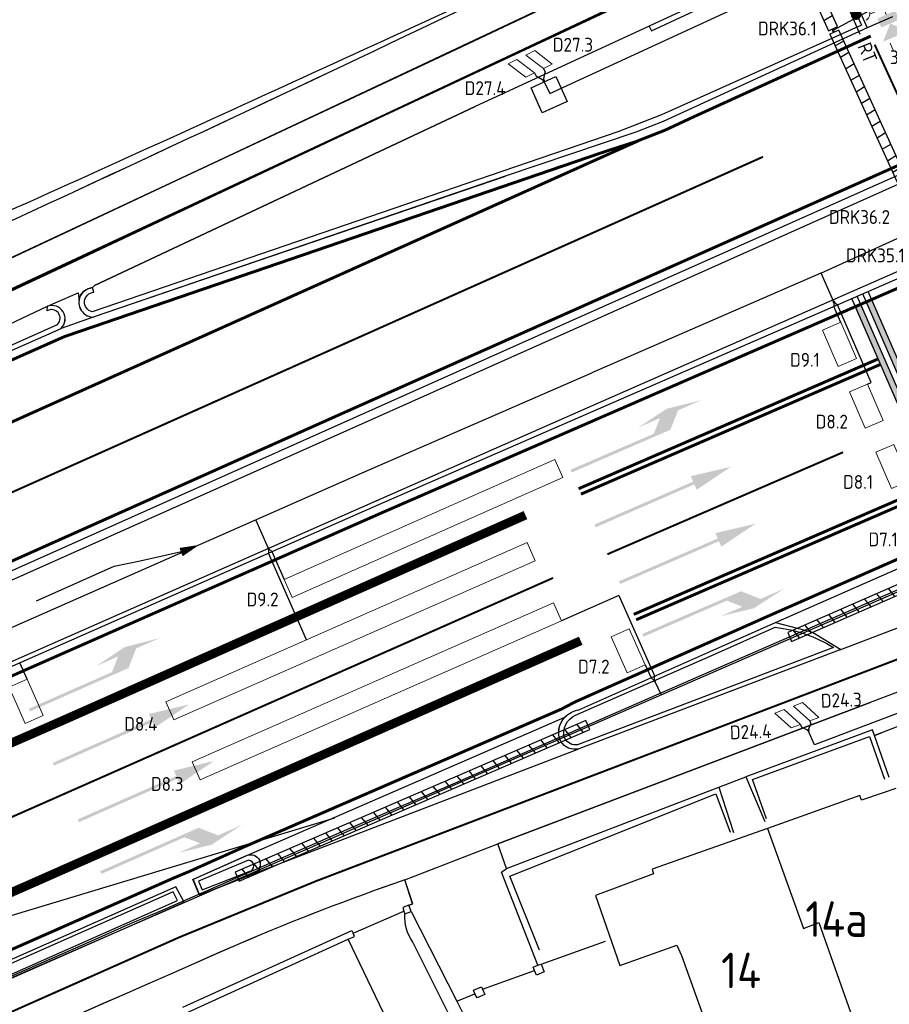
# Model space of a CAD drawing. Header units: metres. Extents: x 144112 to 146497, y 457631 to 458575.
# Tile 26 of 59: x 145823 to 145867, y 458223 to 458273. Entities that reach past the tile are written whole.
import ezdxf
from ezdxf.enums import TextEntityAlignment as Align

# ---------------------------------------------------------------- set-up
doc = ezdxf.new("R2010")
doc.units = ezdxf.units.M
doc.header["$LTSCALE"] = 0.25
for name, pattern in [('N237M200$0$030270', [0.75, 0.0675, -0.6825]), ('N237M200$0$050050', [0.25, 0.1175, -0.1325]), ('N237M200$0$13', [1, 0.25, -0.75]), ('N237M200$0$39', [3, 0.75, -2.25]), ('VW-30-270_STREEP', [3, 0.3, -2.7])]:
    doc.linetypes.add(name, pattern=pattern)
doc.layers.get('0').update_dxf_attribs({"linetype": 'CONTINUOUS', "lineweight": 0})
for name, color, linetype in [('B01_D', 1, 'CONTINUOUS'), ('KABEL-500', 3, 'CONTINUOUS'), ('LUS-T-CODE', 1, 'CONTINUOUS'), ('MOF', 6, 'CONTINUOUS'), ('N2378000$0$WEG-T01', 252, 'CONTINUOUS'), ('N237M200$0$TM-L_03-27_10', 252, 'N237M200$0$030270'), ('N237M200$0$TM-L_05-05_10', 252, 'N237M200$0$050050'), ('N237M200$0$TM-L_1-3_10', 252, 'N237M200$0$13'), ('N237M200$0$TM-L_1-3_45', 252, 'N237M200$0$13'), ('N237M200$0$TM-L_3-9_10', 252, 'N237M200$0$39'), ('N237M200$0$TM-L_C_15', 252, 'CONTINUOUS'), ('N237M200$0$TM-L_C_30', 252, 'CONTINUOUS'), ('N237M200$0$TM-PIJL', 252, 'CONTINUOUS'), ('ONDERGROND', 7, 'CONTINUOUS'), ('TER-T01', 3, 'CONTINUOUS'), ('TER-T02', 3, 'RASTER'), ('TER-T04', 3, 'HAAG'), ('VRI - BUIS', 1, 'CONTINUOUS'), ('VRI - INST-T-CODE', 1, 'CONTINUOUS'), ('VRI - Koppelkabel', 30, 'CONTINUOUS'), ('VRI - uitslijper', 1, 'CONTINUOUS'), ('WEG-NW-MARKERING 0.30-2.70 STREEP DIK 10', 8, 'VW-30-270_STREEP'), ('WEG-NW-VERHARDING', 42, 'CONTINUOUS'), ('WEG-T01', 7, 'CONTINUOUS'), ('WEG-T21', 12, 'CONTINUOUS'), ('X-Nieuw materiaal', 1, 'CONTINUOUS'), ('Z02', 7, 'CONTINUOUS')]:
    doc.layers.add(name, color=color, linetype=linetype)
doc.layers.add('INSTALLATIE', color=3, linetype='CONTINUOUS', lineweight=0)
doc.layers.add('LUSSEN', color=7, linetype='CONTINUOUS', lineweight=0)
doc.styles.add('I020-1', font='ISO', dxfattribs={"height": 2})
doc.styles.add('ISO', font='ISO')
doc.linetypes.add('HAAG', pattern='A,0.25,-0.25,[151,BLOK.SHX,S=0.25,R=0,X=0,Y=0],-0.25,0.25', length=1)
doc.linetypes.add('RASTER', pattern='A,0.25,-0.25,[150,BLOK.SHX,S=0.25,R=0,X=0,Y=0],-0.25,0.25', length=1)

# ---------------------------------------------------------------- blocks, each defined once
blk = doc.blocks.new('V_1X2')
blk.add_lwpolyline([(-1, 0), (1, 0), (1, -1), (-1, -1), (-1, 0)])
at = {"layer": 'LUS-T-CODE', "style": 'I020-1'}
blk.add_attdef('LUS', text='', height=1, rotation=270, dxfattribs=at).set_placement((0.022, -2.416), align=Align.MIDDLE)
blk = doc.blocks.new('V_15X1')
blk.add_lwpolyline([(0.5, 0), (0.5, -15), (-0.5, -15), (-0.5, 0)], close=True)
at = {"layer": 'LUS-T-CODE', "style": 'ISO'}
blk.add_attdef('LUS', text='', height=1, rotation=270, dxfattribs=at).set_placement((-0.021, -16.415), align=Align.MIDDLE)
blk = doc.blocks.new('V_1X1S')
blk.add_lwpolyline([(-1, -0.5), (0, 0), (0, -0.5), (-1, -1)], close=True)
at = {"layer": 'LUS-T-CODE', "style": 'ISO'}
blk.add_attdef('LUS', text='', height=1, rotation=270, dxfattribs=at).set_placement((-0.228, -3.096), align=Align.MIDDLE)
blk = doc.blocks.new('V_20X1')
blk.add_lwpolyline([(0.5, 0), (0.5, -20), (-0.5, -20), (-0.5, 0)], close=True)
at = {"layer": 'LUS-T-CODE', "style": 'I020-1'}
blk.add_attdef('LUS', text='', height=1, rotation=270, dxfattribs=at).set_placement((0.014, -21.613), align=Align.MIDDLE)
blk = doc.blocks.new('V_VGLNT')
for p, q in [((0.548, 0), (0.3, 0)), ((1.948, 0.4), (2.348, 0.4)), ((1.948, -0.4), (2.348, -0.4))]:
    blk.add_line(p, q)
for points in [[(0.548, 0.5), (1.048, 0.5), (0.548, -0.5), (1.048, -0.5)], [(1.048, 0), (1.748, 0.7), (1.748, -0.7)]]:
    blk.add_solid(points)
at = {"layer": 'VRI - INST-T-CODE', "style": 'I020-1'}
blk.add_attdef('INST', text='', height=1, dxfattribs=at).set_placement((4.115, -0.001), align=Align.MIDDLE)
blk = doc.blocks.new('V_DRKW')
for p, q in [((0.223, 0.201), (0.771, 0.201)), ((0.211, -0.213), (0.759, -0.213))]:
    blk.add_line(p, q)
at = {"const_width": 0.259}
blk.add_lwpolyline([(1.294, -0.017, 1.135207), (1.553, -0.054, 0.843915)], format="xyb", close=True, dxfattribs=at)
blk.add_arc((1.132, -0.016), 0.422, 101.0944, 258.9056)
at = {"layer": 'VRI - INST-T-CODE', "style": 'I020-1'}
for tag, p in [('INST', (4.034, -0.006)), ('INST1', (4.034, -1.345))]:
    blk.add_attdef(tag, text='', height=1, dxfattribs=at).set_placement(p, align=Align.MIDDLE)
blk = doc.blocks.new('N237M200$0$vobud')
at = {"layer": 'N237M200$0$TM-PIJL'}
blk.add_hatch(color=256, dxfattribs=at).paths.add_polyline_path([(5.45, -0.375), (7.5, 0), (5.45, 0.375), (5.45, 0.075), (0, 0.075), (0, -0.075), (5.45, -0.075)])
blk = doc.blocks.new('N237M200$0$vobul')
at = {"layer": 'N237M200$0$TM-PIJL'}
blk.add_hatch(color=256, dxfattribs=at).paths.add_polyline_path([(0, 0.075), (4.6, 0.075), (5.2, 0.675), (4, 0.675), (5.7, 0.975), (7.5, 0.675), (6.2, 0.675), (5.45, -0.075), (0, -0.075)])
blk = doc.blocks.new('N237M200$0$vobur')
at = {"layer": 'N237M200$0$TM-PIJL'}
blk.add_hatch(color=256, dxfattribs=at).paths.add_polyline_path([(0, -0.075), (4.6, -0.075), (5.2, -0.675), (4, -0.675), (5.7, -0.975), (7.5, -0.675), (6.2, -0.675), (5.45, 0.075), (0, 0.075)])
blk = doc.blocks.new('N237_ondergrond1')
at = {"layer": 'B01_D', "color": 8}
for points in [[(145866.959, 458233.607), (145866.267, 458233.366)], [(145865.147, 458233.241), (145860.458, 458231.581)], [(145865.217, 458233.001), (145865.147, 458233.241)], [(145866.267, 458233.366), (145865.217, 458233.001)], [(145860.458, 458231.581), (145854.626, 458229.516)], [(145860.458, 458231.581), (145862.281, 458226.516), (145863.056, 458226.813), (145865.576, 458219.688), (145866.141, 458218.249), (145866.292, 458217.866), (145867.773, 458213.658)], [(145854.681, 458229.287), (145851.743, 458228.182)], [(145854.626, 458229.516), (145854.681, 458229.287)], [(145851.743, 458228.182), (145852.975, 458224.639)], [(145852.975, 458224.639), (145855.863, 458225.666)], [(145855.863, 458225.666), (145856.103, 458225.141)], [(145856.103, 458225.141), (145857.677, 458220.767)]]:
    blk.add_lwpolyline(points, dxfattribs=at)
at = {"layer": 'N2378000$0$WEG-T01', "color": 8}
for points in [[(145747.716, 458228.821), (145757.134, 458233.131), (145787.92, 458246.905), (145787.564, 458247.902), (145792.553, 458250.182), (145793.032, 458249.194, 0.007054), (145843.698, 458272.456)], [(145844.389, 458270.888), (145817.399, 458258.266, -0.001648), (145757.784, 458231.557), (145748.403, 458227.246)], [(145825.581, 458258.314, -0.354811), (145826.268, 458258.961)], [(145824.674, 458256.9, 0.791304), (145823.988, 458258.027)], [(145825.581, 458258.314, 0.444718), (145826.301, 458257.467)], [(145850.417, 458257.227), (145795.237, 458232.608), (145793.024, 458231.569), (145791.074, 458230.53), (145768.835, 458217.849), (145767.495, 458217.175), (145726.087, 458197.858, 0.136577), (145723.974, 458195.601), (145723.425, 458194.36, 0.22446), (145723.503, 458193.674, 0.384983), (145724.596, 458193.222, -0.004391), (145753.07, 458205.936), (145757.834, 458208.219), (145769.083, 458213.174, 0.025344), (145772.659, 458215.023), (145792.924, 458226.705), (145795.664, 458228.108), (145840.772, 458247.987), (145852.284, 458252.996)], [(145850.198, 458237.207, -0.089418), (145850.515, 458237.454, -0.088112), (145850.905, 458237.578), (145857.747, 458240.616)], [(145850.906, 458235.615, -0.328943), (145849.987, 458235.983, -0.319976), (145850.198, 458237.207)], [(145834.076, 458230.208, -0.982541), (145834.484, 458229.317)], [(145842.087, 458228.969, 0.018216), (145833.745, 458225.754, 0.001636), (145758.615, 458192.485)], [(145842.495, 458225.822, -0.171983), (145842.091, 458227.244)]]:
    blk.add_lwpolyline(points, format="xyb", dxfattribs=at)
for points in [[(145826.268, 458258.961), (145826.366, 458259.075), (145845.614, 458268.112)], [(145847.165, 458264.598), (145826.301, 458257.467)], [(145823.988, 458258.027), (145825.537, 458258.701), (145825.581, 458258.314)], [(145816.684, 458254.358), (145816.834, 458254.654), (145823.988, 458258.027)], [(145826.301, 458257.467), (145824.674, 458256.9)], [(145817.06, 458253.526), (145824.674, 458256.9)], [(145858.659, 458238.548), (145850.906, 458235.615)], [(145846.797, 458230.793), (145865.657, 458237.958)], [(145834.076, 458230.208), (145850.198, 458237.207)], [(145865.875, 458236.277), (145866.228, 458236.414)], [(145834.484, 458229.317), (145850.906, 458235.615)], [(145857.988, 458233.659), (145859.363, 458234.198)], [(145842.087, 458228.969), (145846.797, 458230.793)], [(145847.244, 458229.555), (145846.797, 458230.793)], [(145834.484, 458229.317), (145831.681, 458228.193), (145831.355, 458228.99), (145834.076, 458230.208)], [(145842.28, 458227.686), (145842.484, 458227.757), (145842.087, 458228.969)], [(145839.473, 458226.267), (145842.031, 458227.389)], [(145830.847, 458222.52), (145839.404, 458226.401), (145839.473, 458226.267)], [(145839.225, 458225.971), (145839.546, 458226.104), (145839.473, 458226.267)], [(145841.057, 458216.463), (145841.793, 458220.587), (145839.225, 458225.971)], [(145848.168, 458214.48), (145842.495, 458225.822)]]:
    blk.add_lwpolyline(points, dxfattribs=at)
blk.add_lwpolyline([(145830.482, 458228.622), (145816.447, 458222.43), (145816.767, 458221.625), (145830.9, 458227.843)], close=True, dxfattribs=at)
at = {"layer": 'N237M200$0$TM-L_03-27_10', "color": 8, "const_width": 0.1, "flags": 128}
for points in [[(145302.511, 458017.615, -0.000029), (145332.146, 458030.753, 0.002111), (145480.805, 458097.714), (145511.537, 458111.944, 0.004502), (145552.129, 458132.419), (145623.079, 458169.037, -0.007716), (145653.712, 458183.612), (145708.609, 458208.393), (145734.452, 458219.353), (145814.085, 458255.114), (145862.386, 458277.659)], [(145302.511, 457978.19, 0.000543), (145406.65, 458024.594), (145437.706, 458038.794), (145659.793, 458143.062, 0.007537), (145694.903, 458161.172, 0.001953), (145738.467, 458182.585), (145754.534, 458192.274), (145830.672, 458226.07), (145837.596, 458228.913), (145887.036, 458247.764)]]:
    blk.add_lwpolyline(points, format="xyb", dxfattribs=at)
at = {"layer": 'N237M200$0$TM-L_05-05_10', "color": 8, "const_width": 0.1, "flags": 128}
blk.add_lwpolyline([(145868.18, 458266.267), (145865.891, 458271.268)], dxfattribs=at)
at = {"layer": 'N237M200$0$TM-L_1-3_10', "color": 8, "const_width": 0.1, "flags": 128}
blk.add_lwpolyline([(145864.295, 458250.629), (145852.348, 458245.461)], dxfattribs=at)
blk.add_lwpolyline([(145849.598, 458244.262, -0.003072), (145760.713, 458205.453)], format="xyb", dxfattribs=at)
at = {"layer": 'N237M200$0$TM-L_1-3_45', "color": 8, "const_width": 0.45, "flags": 128}
for points in [[(145848.199, 458247.443, -0.004348), (145777.636, 458216.627)], [(145850.997, 458241.081, -0.003558), (145765.988, 458203.991)]]:
    blk.add_lwpolyline(points, format="xyb", dxfattribs=at)
at = {"layer": 'N237M200$0$TM-L_3-9_10', "color": 8, "const_width": 0.1, "flags": 128}
blk.add_lwpolyline([(145860.237, 458265.588), (145717.535, 458201.876), (145684.59, 458186.682, 0.003364), (145611.699, 458151.935), (145592.06, 458142.21), (145516.525, 458104.199), (145481.554, 458087.532), (145418.326, 458058.244, -0.00013), (145302.511, 458006.631, -0.00013)], format="xyb", dxfattribs=at)
at = {"layer": 'N237M200$0$TM-L_C_15', "color": 8, "const_width": 0.15, "flags": 128}
for points in [[(145865.693, 458271.7), (145856.704, 458267.604)], [(145853.942, 458266.409), (145775.244, 458231.104), (145802.559, 458246.592), (145824.838, 458256.481), (145852.248, 458265.859)], [(145866.064, 458255.351), (145850.89, 458248.78)], [(145866.184, 458255.076), (145851.01, 458248.505)], [(145868.837, 458248.978), (145853.686, 458242.417)], [(145868.957, 458248.703), (145853.806, 458242.142)]]:
    blk.add_lwpolyline(points, dxfattribs=at)
for points in [[(145856.721, 458267.612, -0.047387), (145852.226, 458265.852)], [(145868.386, 458265.732), (145838.87, 458252.572), (145807.946, 458238.758), (145795.056, 458233.02, 0.025309), (145790.853, 458230.922), (145771.075, 458219.621, -0.030399), (145765.952, 458216.955), (145726.891, 458198.768, 0.08666), (145724.915, 458197.543, 0.09278), (145723.573, 458195.806, 0.037829), (145722.848, 458194.077, 0.595276), (145725.134, 458193), (145737.955, 458198.769), (145753.251, 458205.524), (145767.961, 458212.198, 0.034221), (145772.885, 458214.634), (145791.859, 458225.577, -0.031193), (145797.288, 458228.351), (145810.153, 458234.001), (145840.953, 458247.575), (145870.738, 458260.534)], [(145875.876, 458249.095), (145860.688, 458242.414), (145850.722, 458237.989), (145850.018, 458237.62), (145833.896, 458230.621), (145831.171, 458229.401), (145830.3, 458229.034), (145815.67, 458222.582, -0.003818), (145805.992, 458218.426)]]:
    blk.add_lwpolyline(points, format="xyb", dxfattribs=at)
at = {"layer": 'N237M200$0$TM-L_C_30', "color": 8}
for p, q in [((145870.38, 458246.184), (145865.007, 458258.532)), ((145870.655, 458246.304), (145865.283, 458258.652)), ((145870.93, 458246.423), (145865.558, 458258.771)), ((145870.105, 458246.064), (145864.732, 458258.412))]:
    blk.add_line(p, q, dxfattribs=at)
for points in [[(145864.912, 458258), (145865.187, 458258.119), (145869.925, 458246.477), (145870.2, 458246.597)], [(145865.462, 458258.239), (145865.737, 458258.359), (145870.394, 458246.683), (145870.75, 458246.838)]]:
    blk.add_solid(points, dxfattribs=at)
at = {"layer": 'TER-T01', "color": 8}
for points in [[(145842.282, 458227.687), (145841.981, 458227.568), (145842.033, 458227.39)], [(145842.407, 458227.379), (145842.282, 458227.687)], [(145842.033, 458227.39), (145842.093, 458227.245)], [(145842.093, 458227.245), (145842.407, 458227.379)], [(145839.227, 458225.972), (145830.976, 458222.209)], [(145848.661, 458224.38), (145848.592, 458224.546), (145848.828, 458224.647)], [(145848.992, 458224.708), (145849.153, 458224.309), (145848.755, 458224.148), (145848.661, 458224.38)], [(145848.828, 458224.647), (145848.992, 458224.708)], [(145845.633, 458223.198), (145845.573, 458223.384), (145845.971, 458223.562)], [(145846.029, 458223.433), (145846.147, 458223.169), (145845.754, 458222.994), (145845.633, 458223.198)], [(145845.971, 458223.562), (145846.029, 458223.433)]]:
    blk.add_lwpolyline(points, dxfattribs=at)
at = {"layer": 'TER-T02', "color": 8, "flags": 128}
for points in [[(145865.877, 458236.278), (145865.783, 458236.565), (145859.365, 458234.199)], [(145866.617, 458234.153), (145865.877, 458236.278)], [(145859.365, 458234.199), (145860.325, 458231.937)], [(145847.246, 458229.556), (145857.99, 458233.66)], [(145857.99, 458233.66), (145858.738, 458231.378)], [(145848.828, 458224.647), (145846.984, 458229.369), (145847.246, 458229.556)], [(145842.407, 458227.379), (145844.72, 458222.823)], [(145848.992, 458224.708), (145852.256, 458225.876)], [(145846.029, 458223.433), (145848.661, 458224.38)], [(145844.72, 458222.823), (145845.633, 458223.198)], [(145844.72, 458222.823), (145845.261, 458221.756)]]:
    blk.add_lwpolyline(points, dxfattribs=at)
at = {"layer": 'TER-T04', "color": 8, "flags": 128}
for points in [[(145860.404, 458232.069), (145859.704, 458234.049), (145865.621, 458236.237), (145866.386, 458234.072)], [(145848.908, 458225.412), (145847.4, 458229.169), (145857.844, 458233.325), (145858.575, 458231.396)]]:
    blk.add_lwpolyline(points, dxfattribs=at)
at = {"layer": 'WEG-NW-MARKERING 0.30-2.70 STREEP DIK 10', "color": 8, "linetype": 'VW-30-270_STREEP', "ltscale": 0.25, "const_width": 0.1, "flags": 128}
blk.add_lwpolyline([(145468.382, 458091.94), (145493.095, 458103.022, 0.012618), (145530.014, 458120.922), (145558.686, 458135.628), (145576.365, 458144.778), (145601.476, 458157.7), (145612.543, 458163.368, -0.008638), (145641.409, 458177.586), (145676.615, 458193.785), (145714.09, 458210.363), (145741.445, 458222.466), (145771.939, 458236.185), (145807.749, 458252.22, 0.004786), (145825.145, 458260.21), (145872.444, 458282.485)], format="xyb", dxfattribs=at)
blk.add_lwpolyline([(145468.382, 458091.94), (145493.095, 458103.022, 0.012618), (145530.014, 458120.922), (145558.686, 458135.628), (145576.365, 458144.778), (145601.476, 458157.7), (145612.543, 458163.368, -0.008638), (145641.409, 458177.586), (145676.615, 458193.785), (145714.09, 458210.363), (145741.445, 458222.466), (145771.939, 458236.185), (145807.749, 458252.22, 0.004786), (145825.145, 458260.21), (145872.444, 458282.485)], format="xyb", dxfattribs=at)
at = {"layer": 'WEG-NW-VERHARDING', "color": 8, "flags": 128}
blk.add_lwpolyline([(145471.162, 458094.83), (145492.478, 458104.389, 0.012617), (145529.327, 458122.256), (145557.999, 458136.961), (145575.677, 458146.111), (145600.791, 458159.035), (145611.858, 458164.703, -0.008639), (145640.776, 458178.946), (145675.998, 458195.153), (145713.484, 458211.734), (145740.833, 458223.836), (145771.325, 458237.554), (145807.136, 458253.589, 0.004786), (145824.506, 458261.567), (145862.382, 458279.404)], format="xyb", dxfattribs=at)
blk.add_lwpolyline([(145471.162, 458094.83), (145492.478, 458104.389, 0.012617), (145529.327, 458122.256), (145557.999, 458136.961), (145575.677, 458146.111), (145600.791, 458159.035), (145611.858, 458164.703, -0.008639), (145640.776, 458178.946), (145675.998, 458195.153), (145713.484, 458211.734), (145740.833, 458223.836), (145771.325, 458237.554), (145807.136, 458253.589, 0.004786), (145824.506, 458261.567), (145862.382, 458279.404)], format="xyb", dxfattribs=at)
blk.add_lwpolyline([(145863.122, 458276.437), (145865.142, 458271.8)], dxfattribs=at)
blk.add_lwpolyline([(145863.122, 458276.437), (145865.142, 458271.8)], dxfattribs=at)
at = {"layer": 'WEG-T01', "color": 8}
for points in [[(145748.405, 458227.247), (145757.786, 458231.558, 0.001648), (145817.401, 458258.267), (145844.392, 458270.889), (145873.684, 458284.727)], [(145747.718, 458228.822), (145757.136, 458233.132), (145787.922, 458246.906), (145787.566, 458247.903), (145792.555, 458250.183), (145793.034, 458249.195, 0.007054), (145843.7, 458272.457), (145862.628, 458281.394)], [(145868.572, 458265.322), (145850.419, 458257.228), (145795.239, 458232.609), (145793.026, 458231.57), (145791.076, 458230.531), (145768.837, 458217.85), (145767.497, 458217.176), (145726.089, 458197.859, 0.136577), (145723.976, 458195.602), (145723.428, 458194.361, 0.22446), (145723.505, 458193.675, 0.384983), (145724.598, 458193.223, -0.004391), (145753.072, 458205.937), (145757.836, 458208.22), (145769.085, 458213.175, 0.025344), (145772.661, 458215.024), (145792.927, 458226.706), (145795.666, 458228.109), (145840.774, 458247.988), (145852.287, 458252.997), (145870.556, 458260.946)], [(145826.27, 458258.962, 0.354811), (145825.584, 458258.315)], [(145824.676, 458256.901, 0.791304), (145823.99, 458258.028)], [(145825.584, 458258.315, 0.444718), (145826.303, 458257.468)], [(145910.643, 458192.411), (145890.501, 458245.485), (145890.047, 458246.679, 0.399724), (145889.471, 458246.947), (145865.659, 458237.959), (145846.799, 458230.794)], [(145850.2, 458237.208, -0.089418), (145850.518, 458237.455, -0.088112), (145850.907, 458237.579), (145857.749, 458240.617), (145860.872, 458242.003)], [(145850.908, 458235.616, -0.328943), (145849.989, 458235.984, -0.319976), (145850.2, 458237.208)], [(145834.078, 458230.209, -0.982541), (145834.486, 458229.318)], [(145842.089, 458228.97, 0.018216), (145833.748, 458225.755, 0.001636), (145758.617, 458192.486)]]:
    blk.add_lwpolyline(points, format="xyb", dxfattribs=at)
for points in [[(145863.6, 458276.432), (145854.458, 458272.209)], [(145863.6, 458276.432), (145865.508, 458272.11)], [(145866.788, 458272.678), (145865.508, 458272.11)], [(145854.458, 458272.209), (145845.617, 458268.113), (145826.368, 458259.076), (145826.27, 458258.962)], [(145865.508, 458272.11), (145855.173, 458267.383)], [(145855.173, 458267.383), (145853.79, 458266.833), (145847.167, 458264.599), (145826.303, 458257.468)], [(145823.99, 458258.028), (145825.539, 458258.702), (145825.584, 458258.315)], [(145816.686, 458254.359), (145816.836, 458254.655), (145823.99, 458258.028)], [(145826.303, 458257.468), (145824.676, 458256.901)], [(145817.062, 458253.527), (145824.676, 458256.901)], [(145860.872, 458242.003), (145871.614, 458246.728)], [(145864.175, 458240.634), (145870.157, 458242.912)], [(145860.872, 458242.003), (145862.747, 458241.51), (145864.175, 458240.634)], [(145864.175, 458240.634), (145858.662, 458238.549), (145850.908, 458235.616)], [(145834.078, 458230.209), (145850.2, 458237.208)], [(145868.548, 458237.313), (145866.231, 458236.415), (145865.877, 458236.278)], [(145834.486, 458229.318), (145850.908, 458235.616)], [(145857.99, 458233.66), (145859.365, 458234.199)], [(145842.089, 458228.97), (145846.799, 458230.794)], [(145847.246, 458229.556), (145846.799, 458230.794)], [(145834.078, 458230.209), (145831.357, 458228.991)], [(145831.357, 458228.991), (145831.683, 458228.194), (145834.486, 458229.318)], [(145816.449, 458222.431), (145816.769, 458221.626), (145830.902, 458227.844), (145830.484, 458228.623)], [(145830.484, 458228.623), (145816.449, 458222.431)], [(145842.282, 458227.687), (145842.486, 458227.758), (145842.089, 458228.97)], [(145839.475, 458226.268), (145842.033, 458227.39)]]:
    blk.add_lwpolyline(points, dxfattribs=at)
blk.add_lwpolyline([(145849.745, 458269.647), (145850.314, 458268.382), (145849.049, 458267.813), (145848.48, 458269.078)], close=True, dxfattribs=at)
at = {"layer": 'WEG-T21', "color": 8}
for points in [[(145858.303, 458326.226), (145860.957, 458319.085), (145864.791, 458302.295), (145860.493, 458290.837), (145849.411, 458284.757), (145852.967, 458276.926), (145843.613, 458272.655, -0.003236), (145810.493, 458257.679), (145795.24, 458252.009), (145787.984, 458250.099), (145754.833, 458234.043), (145746.402, 458234.745), (145745.566, 458236.635)], [(145854.458, 458272.209), (145854.581, 458271.964), (145863.488, 458276.118), (145865.215, 458272.26), (145855.085, 458267.713), (145852.878, 458266.848), (145847.053, 458264.858), (145826.248, 458257.738, -0.374439), (145825.866, 458258.274, -0.369333), (145826.335, 458258.726), (145826.27, 458258.962)], [(145816.966, 458253.74), (145824.489, 458257.103, 0.400619), (145824.517, 458257.7, 0.357863), (145823.976, 458257.792), (145823.99, 458258.028)]]:
    blk.add_lwpolyline(points, format="xyb", dxfattribs=at)
for points in [[(145850.595, 458256.83), (145795.41, 458232.211), (145793.223, 458231.188), (145791.287, 458230.151), (145770.284, 458218.16), (145767.659, 458216.791), (145728.317, 458198.631), (145727.3, 458197.979), (145725.072, 458196.172, 0.11346), (145723.853, 458194.548, 0.227966), (145723.866, 458193.884, 0.302371), (145724.366, 458193.594, -0.003127), (145769.105, 458213.43, 0.025964), (145772.371, 458215.114), (145791.539, 458226.173, -0.0207), (145795.564, 458228.317), (145852.173, 458253.253), (145870.031, 458261.098), (145868.346, 458264.759)], [(145857.833, 458240.426), (145860.856, 458241.763, -0.10935), (145863.812, 458240.738), (145858.573, 458238.749), (145850.836, 458235.811, -0.318593), (145850.187, 458236.14, -0.389787), (145850.742, 458237.312)], [(145834.175, 458229.967), (145831.642, 458228.906), (145831.828, 458228.472), (145834.198, 458229.396, 0.873007)]]:
    blk.add_lwpolyline(points, format="xyb", close=True, dxfattribs=at)
blk.add_lwpolyline([(145830.348, 458228.363), (145816.71, 458222.346), (145816.9, 458221.868), (145830.572, 458227.931)], close=True, dxfattribs=at)
at = {"layer": 'N237M200$0$TM-PIJL', "color": 8}
for name, p, rotation in [('N237M200$0$vobul', (145850.51, 458249.669), 23.41191963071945), ('N237M200$0$vobud', (145851.726, 458246.897), 23.50324606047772), ('N237M200$0$vobud', (145852.97, 458244.025), 23.41191965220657), ('N237M200$0$vobur', (145854.147, 458241.355), 23.41191963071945), ('N237M200$0$vobul', (145823.072, 458237.571), 23.7738643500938), ('N237M200$0$vobud', (145824.285, 458234.829), 23.79844306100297), ('N237M200$0$vobud', (145825.547, 458231.964), 23.79843719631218), ('N237M200$0$vobur', (145826.685, 458229.343), 23.79836494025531)]:
    blk.add_blockref(name, p, dxfattribs=dict(at, rotation=rotation))
at = {"layer": 'Z02', "color": 8, "style": 'ISO'}
for s, p in [('14a', (145862.376, 458226.088)), ('14', (145858.112, 458223.488))]:
    blk.add_text(s, height=1.8, dxfattribs=at).set_placement(p)

msp = doc.modelspace()

# ---------------------------------------------------------------- hatches: boundary and pattern name
at = {"layer": 'VRI - BUIS'}
h = msp.add_hatch(dxfattribs=at)
h.set_pattern_fill('LINE', color=256, scale=0.2, angle=30.843, style=0)
h.paths.add_polyline_path([(145860.377, 458278.999), (145863.544, 458271.974), (145864, 458272.18), (145860.833, 458279.204)])
h = msp.add_hatch(dxfattribs=at)
h.set_pattern_fill('LINE', color=256, scale=0.2, angle=31.032, style=0)
h.paths.add_polyline_path([(145863.622, 458271.798), (145867.116, 458264.123), (145867.571, 458264.331), (145864.077, 458272.005)])
h = msp.add_hatch(dxfattribs=at)
h.set_pattern_fill('LINE', color=256, scale=0.2, angle=309.168, style=0)
h.paths.add_polyline_path([(145871.628, 458245.923), (145861.484, 458241.507), (145861.684, 458241.049), (145871.828, 458245.464)])
h = msp.add_hatch(dxfattribs=at)
h.set_pattern_fill('LINE', color=256, scale=0.2, angle=309.042, style=0)
h.paths.add_polyline_path([(145851.262, 458237.051), (145833.49, 458229.369), (145833.689, 458228.91), (145851.46, 458236.592)])

# ---------------------------------------------------------------- linework, layer by layer
at = {"layer": 'KABEL-500'}
for p, q in [((145849.429, 458268.785), (145862.527, 458274.835)), ((145865.987, 458273.189), (145863.808, 458272.002)), ((145863.808, 458272.002), (145863.774, 458272.078)), ((145863.808, 458272.002), (145863.853, 458271.903)), ((145849.117, 458269.451), (145849.429, 458268.785)), ((145863.16, 458259.693), (145868.32, 458262.046)), ((145863.16, 458259.693), (145851.568, 458254.649)), ((145863.821, 458258.244), (145863.179, 458259.701)), ((145876.033, 458247.459), (145822.121, 458223.993)), ((145835.179, 458245.75), (145834.537, 458247.206)), ((145854.739, 458239.053), (145855.074, 458238.336))]:
    msp.add_line(p, q, dxfattribs=at)
for points in [[(145787.663, 458225.749), (145792.066, 458228.287), (145794.892, 458229.735), (145840.052, 458249.637), (145851.568, 458254.648)], [(145888.5, 458245.537), (145862.842, 458235.813), (145862.529, 458236.542)]]:
    msp.add_lwpolyline(points, dxfattribs=at)
at = {"layer": 'MOF', "const_width": 0.0673}
for points in [[(145849.152, 458269.453, -1.135207), (145849.084, 458269.461, -0.843915)], [(145863.787, 458258.242, -1.135207), (145863.855, 458258.234, -0.843915)], [(145835.144, 458245.748, -1.135207), (145835.212, 458245.741, -0.843915)], [(145854.773, 458239.054, -1.135207), (145854.705, 458239.063, -0.843915)], [(145862.563, 458236.543, -1.135207), (145862.496, 458236.551, -0.843915)]]:
    msp.add_lwpolyline(points, format="xyb", close=True, dxfattribs=at)
at = {"layer": 'ONDERGROND'}
msp.add_lwpolyline([(145838.516, 458232.099), (145809.791, 458223.443)], dxfattribs=at)
at = {"layer": 'VRI - BUIS', "color": 0}
for p, q in [((145830.707, 458245.768), (145831.504, 458245.87)), ((145830.707, 458245.768), (145830.848, 458245.406)), ((145831.504, 458245.87), (145830.725, 458245.723)), ((145831.504, 458245.87), (145830.742, 458245.678)), ((145831.504, 458245.87), (145830.76, 458245.633)), ((145831.504, 458245.87), (145830.777, 458245.587)), ((145831.504, 458245.87), (145830.777, 458245.587)), ((145830.791, 458245.553), (145831.504, 458245.87)), ((145831.504, 458245.87), (145830.795, 458245.542)), ((145830.799, 458245.531), (145831.504, 458245.87)), ((145831.504, 458245.87), (145830.813, 458245.497)), ((145831.504, 458245.87), (145830.83, 458245.452)), ((145831.504, 458245.87), (145830.848, 458245.406))]:
    msp.add_line(p, q, dxfattribs=at)
at = {"layer": 'VRI - BUIS', "flags": 128}
for points in [[(145860.377, 458278.999), (145863.544, 458271.974), (145864, 458272.18), (145860.833, 458279.204)], [(145863.622, 458271.798), (145867.116, 458264.123), (145867.571, 458264.331), (145864.077, 458272.005)], [(145871.628, 458245.923), (145861.484, 458241.507), (145861.684, 458241.049), (145871.828, 458245.464)], [(145851.262, 458237.051), (145833.49, 458229.369), (145833.689, 458228.91), (145851.46, 458236.592)]]:
    msp.add_lwpolyline(points, close=True, dxfattribs=at)
at = {"layer": 'VRI - BUIS', "color": 0, "flags": 128}
for points in [[(145823.423, 458243.11), (145827.367, 458244.865), (145828.678, 458245.129), (145830.773, 458245.598)], [(145830.712, 458245.756), (145831.504, 458245.87)], [(145831.504, 458245.87), (145830.715, 458245.747)], [(145830.72, 458245.736), (145831.504, 458245.87)], [(145830.729, 458245.713), (145831.504, 458245.87)], [(145831.504, 458245.87), (145830.734, 458245.7)], [(145830.738, 458245.69), (145831.504, 458245.87)], [(145830.747, 458245.666), (145831.504, 458245.87)], [(145831.504, 458245.87), (145830.751, 458245.656)], [(145830.755, 458245.644), (145831.504, 458245.87)], [(145830.764, 458245.622), (145831.504, 458245.87)], [(145831.504, 458245.87), (145830.768, 458245.612)], [(145830.773, 458245.598), (145831.504, 458245.87)], [(145830.782, 458245.576), (145831.504, 458245.87)], [(145831.504, 458245.87), (145830.787, 458245.563)], [(145831.504, 458245.87), (145830.804, 458245.519)], [(145830.808, 458245.508), (145831.504, 458245.87)], [(145830.817, 458245.485), (145831.504, 458245.87)], [(145831.504, 458245.87), (145830.821, 458245.475)], [(145830.826, 458245.462), (145831.504, 458245.87)], [(145830.835, 458245.439), (145831.504, 458245.87)], [(145831.504, 458245.87), (145830.839, 458245.428)], [(145830.843, 458245.419), (145831.504, 458245.87)]]:
    msp.add_lwpolyline(points, dxfattribs=at)
at = {"layer": 'VRI - Koppelkabel', "flags": 128}
for points in [[(145863.809, 458271.883), (145863.73, 458272.058)], [(145820.651, 458223.453), (145825.955, 458225.77), (145828.182, 458226.756), (145829.718, 458227.408), (145839.156, 458231.516), (145844.648, 458233.881), (145852.648, 458237.389), (145856.84, 458239.213), (145858.82, 458240.075), (145864.053, 458242.353), (145869.333, 458244.651), (145871.904, 458245.77), (145874.374, 458246.847), (145874.165, 458247.339)]]:
    msp.add_lwpolyline(points, dxfattribs=at)
at = {"layer": 'VRI - uitslijper'}
for p, q in [((145849.108, 458270.065), (145849.199, 458269.88)), ((145848.659, 458269.844), (145848.746, 458269.667)), ((145864.169, 458257.205), (145863.818, 458258.014)), ((145865.71, 458254.155), (145864.002, 458258.094)), ((145865.53, 458254.077), (145865.71, 458254.155)), ((145835.358, 458245.601), (145835.98, 458244.186)), ((145837.108, 458241.131), (145835.175, 458245.521)), ((145852.929, 458243.374), (145854.745, 458239.279)), ((145822.948, 458239.132), (145822.575, 458239.968)), ((145854.27, 458239.857), (145854.561, 458239.2)), ((145862.131, 458236.843), (145862.189, 458236.701)), ((145862.598, 458237.022), (145862.657, 458236.88))]:
    msp.add_line(p, q, dxfattribs=at)
for points in [[(145849.117, 458269.451), (145848.746, 458269.667)], [(145849.118, 458269.452), (145849.199, 458269.88)], [(145863.821, 458258.242), (145863.818, 458258.014)], [(145863.822, 458258.244), (145864.001, 458258.095)], [(145835.179, 458245.749), (145835.175, 458245.521)], [(145835.179, 458245.75), (145835.358, 458245.601)], [(145854.738, 458239.053), (145854.56, 458239.201)], [(145854.739, 458239.054), (145854.743, 458239.282)], [(145862.528, 458236.542), (145862.189, 458236.701)], [(145862.529, 458236.543), (145862.657, 458236.879)]]:
    msp.add_lwpolyline(points, dxfattribs=at)
at = {"layer": 'VRI - uitslijper', "elevation": 8.976}
msp.add_lwpolyline([(145852.929, 458243.374), (145850.026, 458242.092)], dxfattribs=at)

# ---------------------------------------------------------------- block references
at = {"layer": 'INSTALLATIE'}
ref = msp.add_blockref('V_DRKW', (145866.27, 458273.296), dxfattribs=dict(at, rotation=203.5136182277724))
ref.add_attrib('INST', 'DRK36.1', dxfattribs={"layer": 'VRI - INST-T-CODE', "color": 1, "height": 0.7, "style": 'I020-1'}).set_placement((145861.468, 458272.085), align=Align.MIDDLE)
ref = msp.add_blockref('V_VGLNT', (145866.262, 458273.293), dxfattribs=dict(at, rotation=293.513618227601))
ref.add_attrib('INST', '36.2', dxfattribs={"layer": 'VRI - INST-T-CODE', "color": 1, "height": 0.7, "style": 'I020-1'}).set_placement((145867.419, 458270.63), align=Align.MIDDLE)
ref = msp.add_blockref('V_DRKW', (145869.442, 458265.067), dxfattribs=dict(at, rotation=203.5136182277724))
ref.add_attrib('INST', 'DRK36.2', dxfattribs={"layer": 'VRI - INST-T-CODE', "color": 1, "height": 0.7, "style": 'I020-1'}).set_placement((145865.124, 458262.539), align=Align.MIDDLE)
ref = msp.add_blockref('V_DRKW', (145870.994, 458261.657), dxfattribs=dict(at, rotation=203.5136182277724))
ref.add_attrib('INST', 'DRK35.1', dxfattribs={"layer": 'VRI - INST-T-CODE', "color": 1, "height": 0.7, "style": 'I020-1'}).set_placement((145865.926, 458260.596), align=Align.MIDDLE)
at = {"layer": 'LUSSEN'}
ref = msp.add_blockref('V_1X1S', (145849.556, 458270.286), dxfattribs=dict(at, rotation=296.2492995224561))
ref.add_attrib('LUS', 'D27.3', dxfattribs={"layer": 'LUS-T-CODE', "height": 0.7, "style": 'ISO'}).set_placement((145850.604, 458271.263), align=Align.MIDDLE)
ref = msp.add_blockref('V_1X1S', (145848.659, 458269.844), dxfattribs=dict(at, rotation=296.2492995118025))
ref.add_attrib('LUS', 'D27.4', dxfattribs={"layer": 'LUS-T-CODE', "height": 0.7, "style": 'ISO'}).set_placement((145846.156, 458269.064), align=Align.MIDDLE)
ref = msp.add_blockref('V_1X2', (145864.567, 458256.288), dxfattribs=dict(at, rotation=293.4504175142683))
ref.add_attrib('LUS', 'D9.1', dxfattribs={"layer": 'LUS-T-CODE', "height": 0.7, "style": 'I020-1'}).set_placement((145862.359, 458255.306), align=Align.MIDDLE)
ref = msp.add_blockref('V_1X2', (145865.928, 458253.159), dxfattribs=dict(at, rotation=293.4504175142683))
ref.add_attrib('LUS', 'D8.2', dxfattribs={"layer": 'LUS-T-CODE', "height": 0.7, "style": 'I020-1'}).set_placement((145863.72, 458252.178), align=Align.MIDDLE)
ref = msp.add_blockref('V_1X2', (145867.257, 458250.105), dxfattribs=dict(at, rotation=293.4504175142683))
ref.add_attrib('LUS', 'D8.1', dxfattribs={"layer": 'LUS-T-CODE', "height": 0.7, "style": 'I020-1'}).set_placement((145865.049, 458249.123), align=Align.MIDDLE)
ref = msp.add_blockref('V_15X1', (145849.895, 458249.809), dxfattribs=dict(at, rotation=293.9131577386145))
ref.add_attrib('LUS', 'D9.2', dxfattribs={"layer": 'LUS-T-CODE', "height": 0.7, "style": 'ISO'}).set_placement((145834.881, 458243.174), align=Align.MIDDLE)
ref = msp.add_blockref('V_1X2', (145868.526, 458247.195), dxfattribs=dict(at, rotation=293.4504175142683))
ref.add_attrib('LUS', 'D7.1', dxfattribs={"layer": 'LUS-T-CODE', "height": 0.7, "style": 'I020-1'}).set_placement((145866.319, 458246.213), align=Align.MIDDLE)
ref = msp.add_blockref('V_20X1', (145848.486, 458245.594), dxfattribs=dict(at, rotation=293.760767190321))
ref.add_attrib('LUS', 'D8.4', dxfattribs={"layer": 'LUS-T-CODE', "height": 0.7, "style": 'I020-1'}).set_placement((145828.71, 458236.873), align=Align.MIDDLE)
ref = msp.add_blockref('V_20X1', (145849.825, 458242.55), dxfattribs=dict(at, rotation=293.7607672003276))
ref.add_attrib('LUS', 'D8.3', dxfattribs={"layer": 'LUS-T-CODE', "height": 0.7, "style": 'I020-1'}).set_placement((145830.049, 458233.829), align=Align.MIDDLE)
ref = msp.add_blockref('V_1X2', (145853.865, 458240.771), dxfattribs=dict(at, rotation=293.9131577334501))
ref.add_attrib('LUS', 'D7.2', dxfattribs={"layer": 'LUS-T-CODE', "height": 0.7, "style": 'I020-1'}).set_placement((145851.665, 458239.771), align=Align.MIDDLE)
ref = msp.add_blockref('V_1X2', (145823.356, 458238.219), dxfattribs=dict(at, rotation=293.9131577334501))
ref.add_attrib('LUS', 'D9.3', dxfattribs={"layer": 'LUS-T-CODE', "height": 0.7, "style": 'I020-1'}).set_placement((145821.156, 458237.219), align=Align.MIDDLE)
ref = msp.add_blockref('V_1X1S', (145863.065, 458237.2), dxfattribs=dict(at, rotation=290.9363911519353))
ref.add_attrib('LUS', 'D24.3', dxfattribs={"layer": 'LUS-T-CODE', "height": 0.7, "rotation": 2.159, "style": 'ISO'}).set_placement((145864.199, 458238.076), align=Align.MIDDLE)
ref = msp.add_blockref('V_1X1S', (145862.131, 458236.843), dxfattribs=dict(at, rotation=290.9363911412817))
ref.add_attrib('LUS', 'D24.4', dxfattribs={"layer": 'LUS-T-CODE', "height": 0.7, "rotation": 2.159, "style": 'ISO'}).set_placement((145859.608, 458236.474), align=Align.MIDDLE)
at = {"layer": 'ONDERGROND'}
msp.add_blockref('N237_ondergrond1', (0, 0), dxfattribs=at)

# ---------------------------------------------------------------- texts
at = {"layer": 'X-Nieuw materiaal', "insert": (145865.664, 458271.452), "char_height": 0.7, "attachment_point": 1, "rotation": 291.8411, "style": 'ISO'}
msp.add_mtext_dynamic_manual_height_columns('RT', width=3.65888, gutter_width=6.25, heights=[0], dxfattribs=at)

doc.saveas('drawing.dxf')
